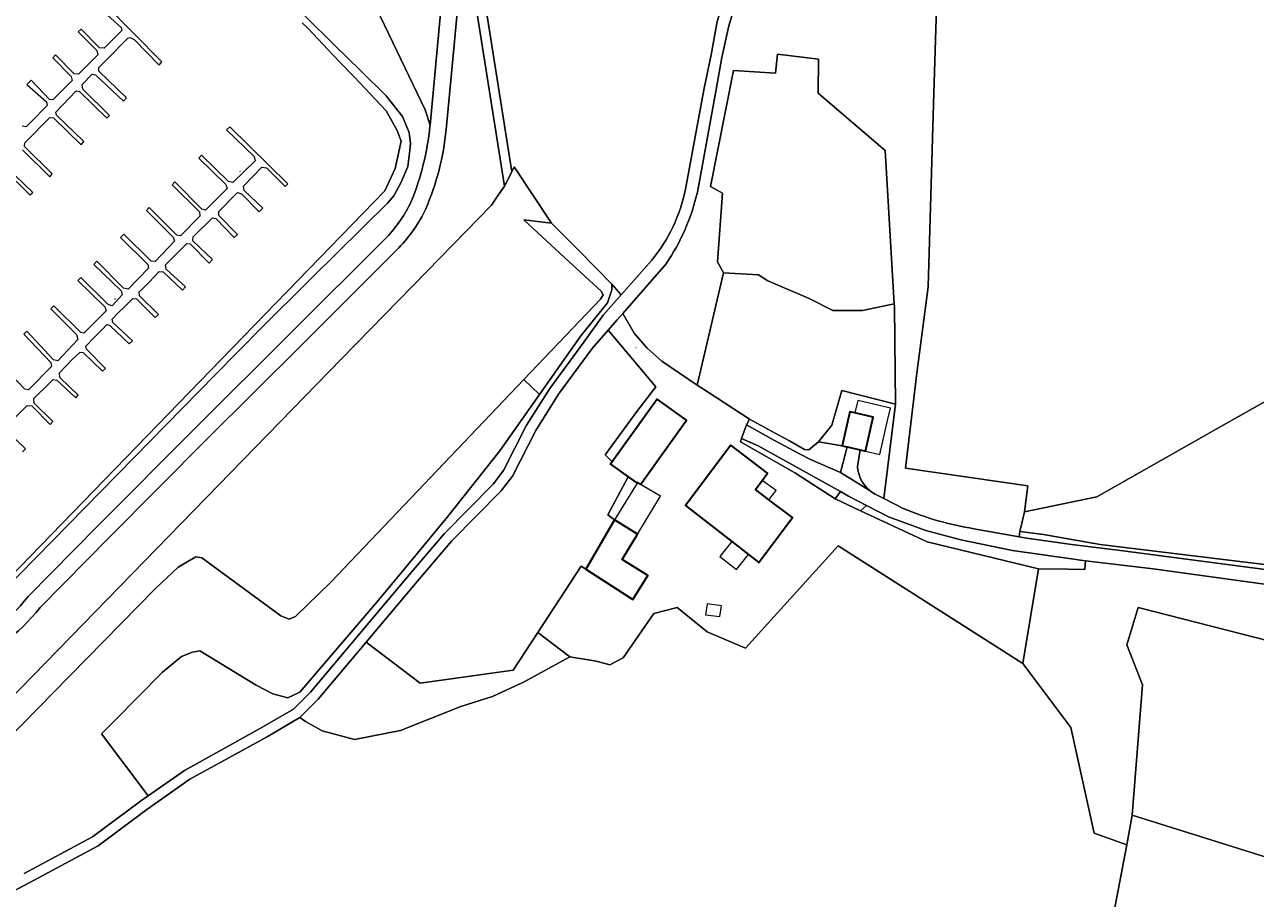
# Model space of a CAD drawing. Header units: metres. Extents: x 200176 to 205485, y 394066 to 399855.
# Tile 90 of 230: x 202077 to 202285, y 397464 to 397611. Entities that reach past the tile are written whole.
import ezdxf
from ezdxf.enums import TextEntityAlignment as Align

# ---------------------------------------------------------------- set-up
doc = ezdxf.new("R2010")
doc.units = ezdxf.units.M
doc.layers.get('0').update_dxf_attribs({"lineweight": 25})
for name, color, linetype, lineweight in [('B-WE-GR-BOS_LOOF-GV', 40, 'Continuous', 13), ('B-WE-GR-GRAS-GV', 60, 'Continuous', 13), ('B-WE-GW-TALUD_KRUIN-G', 90, 'Continuous', 18), ('B-WE-IE-MEUBILAIR_WATERWEGMEUBILAIR-S', 150, 'Continuous', 25), ('B-WE-IE-MEUBILAIR_WEGMEUBILAIR-S', 7, 'Continuous', 25), ('B-WE-KW-KUNSTWERK_STEIGER-GV', 170, 'Continuous', 18), ('B-WE-OG-BEBOUWING-GV', 7, 'Continuous', 35), ('B-WE-OG-BEBOUWING-T18', 10, 'Continuous', 18), ('B-WE-OG-BEBOUWING_LUIFEL-GV', 7, 'Continuous', 18), ('B-WE-OG-TERREIN_CULTUURSCHEIDING-GV', 7, 'Continuous', 18), ('B-WE-OG-TERREIN_ERF-GV', 7, 'Continuous', 18), ('B-WE-OG-WATER-GV', 130, 'Continuous', 18), ('B-WE-OG-WATER_SLOOT-GV', 120, 'Continuous', 18), ('B-WE-OG-WEG-GV', 7, 'Continuous', 18), ('B-WE-VH-VERHARDING_ASFALT-GV', 252, 'Continuous', 18), ('B-WE-VH-VERHARDING_FUNDERING_ZAND-GV', 7, 'Continuous', 18), ('B-WE-VH-VERHARDING_HALFVERHARDING-GV', 252, 'Continuous', 18), ('B-WE-VH-VERHARDING_STRAATBAKSTEEN-GV', 252, 'Continuous', 18)]:
    doc.layers.add(name, color=color, linetype=linetype, lineweight=lineweight)
doc.styles.add('NLCS-ISO', font='NLCS-ISO.ttf')
doc.styles.add('NLCS-ISO-M20-T18', font='NLCS-ISO.ttf', dxfattribs={"height": 0.036})

# ---------------------------------------------------------------- blocks, each defined once
blk = doc.blocks.new('SIE-WEG_SLAGBOOM-SO')
at = {"linetype": 'ByBlock', "lineweight": 18}
h = blk.add_hatch(color=0, dxfattribs=at)
h.dxf.hatch_style = 1
h.paths.add_polyline_path([(0, 0.5), (-1, 0.5), (-2, -0.5), (-1, -0.5)])
h.paths.add_polyline_path([(2, 0.5), (1, 0.5), (0, -0.5), (1, -0.5)])
at = {"color": 0, "linetype": 'ByBlock', "lineweight": 18}
blk.add_lwpolyline([(-2, 0.5), (2, 0.5), (2, -0.5), (-2, -0.5)], close=True, dxfattribs=at)
for points in [[(-2, -0.5), (-1, 0.5)], [(-1, -0.5), (0, 0.5)], [(0, -0.5), (1, 0.5)], [(1, -0.5), (2, 0.5)]]:
    blk.add_lwpolyline(points, dxfattribs=at)
blk = doc.blocks.new('SIE-WATER_MEERPAAL-SO')
at = {"color": 0, "linetype": 'ByBlock', "lineweight": 18}
blk.add_lwpolyline([(-1, -1), (1, -1), (1, 1), (-1, 1)], close=True, dxfattribs=at)
at = {"color": 0, "linetype": 'ByBlock', "lineweight": 18, "style": 'NLCS-ISO'}
blk.add_text('m', height=1.5, dxfattribs=at).set_placement((0, 0), align=Align.MIDDLE_CENTER)

msp = doc.modelspace()

# ---------------------------------------------------------------- linework, layer by layer
at = {"layer": 'B-WE-GR-BOS_LOOF-GV', "flags": 128}
for points in [[(202245.627, 397525.603), (202245.953, 397527.028), (202246.385, 397528.916), (202246.944, 397533.352), (202226.301, 397536.329), (202228.212, 397552.365), (202230.118, 397567.017), (202231.031, 397597.888), (202232.072, 397632.432)], [(202189.076, 397583.541), (202192.274, 397600.621), (202193.449, 397606.221), (202194.466, 397611.852), (202197.587, 397622.284), (202199.632, 397629.121)], [(202201.577, 397628.449), (202196.44, 397611.127), (202195.263, 397605.768), (202194.263, 397600.373), (202191.112, 397583.017)], [(202154.461, 397619.968), (202159.737, 397586.451), (202160.162, 397587.311), (202166.458, 397577.776), (202171.157, 397573.012)], [(202185.807, 397570.897), (202178.485, 397562.485), (202180.412, 397559.184), (202182.64, 397556.623), (202185.119, 397554.435), (202191.07, 397550.382), (202195.533, 397569.376), (202194.496, 397571.222), (202195.34, 397582.865), (202193.331, 397583.983), (202197.2, 397603.56), (202204.321, 397603.138), (202204.647, 397606.372), (202211.592, 397605.495), (202211.507, 397599.73), (202222.844, 397590.036), (202224.378, 397564.097), (202224.408, 397563.586), (202224.586, 397547.16), (202222.625, 397531.189), (202225.908, 397529.515)], [(202171.157, 397573.012), (202176.644, 397567.449), (202178.202, 397565.645), (202183.389, 397571.531)], [(202077.341, 397467.752), (202088.847, 397473.951), (202097.002, 397480.008), (202098.289, 397480.912), (202090.386, 397491.396), (202092.617, 397493.649), (202100.7, 397501.812), (202103.93, 397504.448), (202105.788, 397505.2), (202106.999, 397505.424), (202116.536, 397499.593), (202119.337, 397498.166), (202121.871, 397497.464), (202123.906, 397498.412), (202136.926, 397513.631), (202143.786, 397521.928), (202148.893, 397528.105), (202157.696, 397539.253), (202164.401, 397548.783), (202161.762, 397551.317), (202129.159, 397517.061), (202123.201, 397511.23), (202122.099, 397510.801), (202120.707, 397511.328), (202107.351, 397521.168), (202106.351, 397521.339), (202103.375, 397519.586), (202099.544, 397515.962), (202085.015, 397501.178), (202063.617, 397479.403)], [(202237.851, 397526.08), (202245.486, 397524.721), (202245.627, 397525.603)], [(202260.053, 397453.436), (202263.693, 397472.609), (202258.165, 397474.576), (202254.233, 397492.434), (202246.139, 397503.302), (202214.897, 397523.208), (202199.243, 397505.861), (202192.777, 397508.652), (202187.668, 397512.728), (202183.758, 397511.762), (202178.558, 397504.238), (202176.327, 397503.045), (202173.998, 397503.704), (202169.523, 397504.424), (202161.82, 397500.209), (202156.463, 397497.713), (202151.11, 397496.011), (202140.901, 397491.965), (202133.174, 397490.445), (202127.711, 397491.902), (202124.895, 397493.451), (202123.94, 397494.172), (202118.288, 397490.846), (202105.346, 397483.694), (202098.046, 397478.566), (202089.803, 397472.444), (202078.17, 397466.177), (202070.88, 397462.34)], [(202304.085, 397514.321), (202300.03, 397514.883), (202268.152, 397519.301), (202256.717, 397520.657), (202256.595, 397519.209), (202253.764, 397519.266), (202248.759, 397519.277), (202246.139, 397503.302), (202254.233, 397492.434), (202258.165, 397474.576), (202263.693, 397472.609), (202264.604, 397477.616)], [(202264.604, 397477.616), (202266.34, 397499.699), (202263.682, 397506.413), (202265.626, 397512.763), (202315.19, 397500.045), (202317.041, 397499.57), (202317.348, 397501.556), (202316.738, 397501.705)]]:
    msp.add_lwpolyline(points, dxfattribs=at)
at = {"layer": 'B-WE-GR-BOS_LOOF-GV'}
for points in [[(202183.389, 397571.531, 0.1259642), (202189.076, 397583.541)], [(202191.112, 397583.017, -0.0934842), (202185.807, 397570.897)], [(202225.908, 397529.515, 0.0612241), (202237.851, 397526.08)]]:
    msp.add_lwpolyline(points, format="xyb", dxfattribs=at)
at = {"layer": 'B-WE-GR-BOS_LOOF-GV', "flags": 128}
for points in [[(202206.677, 397540.967), (202209.212, 397539.475), (202209.96, 397539.442), (202211.602, 397540.796), (202213.822, 397543.624), (202215.503, 397549.472), (202224.586, 397547.16), (202224.408, 397563.586), (202224.378, 397564.097), (202219, 397563), (202214, 397563), (202210, 397565), (202203, 397568), (202201.462, 397569), (202195.533, 397569.376), (202191.07, 397550.382), (202193.092, 397549.062), (202199.904, 397544.614), (202204.872, 397541.9)], [(202176.014, 397559.648), (202173.349, 397556.59), (202167.637, 397548.828), (202163.78, 397542.714), (202159.857, 397534.962), (202157.95, 397532.471), (202149.61, 397524.009), (202144.072, 397517.523), (202135.122, 397506.878), (202144.23, 397499.959), (202159.969, 397502.18), (202164.133, 397508.55), (202171.439, 397519.724), (202172.237, 397519.213), (202172.41, 397519.509), (202177.091, 397527.557), (202175.981, 397528.402), (202179.385, 397534.874), (202176.417, 397536.984), (202176.704, 397537.387), (202175.534, 397538.602), (202180.854, 397545.915), (202184.108, 397550.07)]]:
    msp.add_lwpolyline(points, close=True, dxfattribs=at)
at = {"layer": 'B-WE-GR-GRAS-GV', "flags": 128}
for points in [[(202232.072, 397632.432), (202231.031, 397597.888), (202230.118, 397567.017), (202228.212, 397552.365), (202226.301, 397536.329), (202246.944, 397533.352), (202246.385, 397528.916), (202258.613, 397531.494), (202280.506, 397543.869), (202299.738, 397554.741)], [(202221.474, 397531.776), (202222.625, 397531.189), (202224.586, 397547.16), (202215.503, 397549.472), (202213.822, 397543.624), (202211.602, 397540.796)], [(202211.602, 397540.796), (202215.552, 397540.11), (202216.887, 397545.86), (202217.723, 397545.666), (202220.832, 397544.944), (202219.497, 397539.194), (202218.624, 397539.397), (202218.175, 397536.612)]]:
    msp.add_lwpolyline(points, dxfattribs=at)
for points in [[(202195.533, 397569.376), (202201.462, 397569), (202203, 397568), (202210, 397565), (202214, 397563), (202219, 397563), (202224.378, 397564.097), (202222.844, 397590.036), (202211.507, 397599.73), (202211.592, 397605.495), (202204.647, 397606.372), (202204.321, 397603.138), (202197.2, 397603.56), (202193.331, 397583.983), (202195.34, 397582.865), (202194.496, 397571.222)], [(202161.762, 397551.317), (202164.401, 397548.783), (202171.379, 397558.7), (202175.896, 397564.285), (202176.647, 397566.502), (202176.644, 397567.449), (202171.157, 397573.012), (202166.458, 397577.776), (202161.795, 397578.307), (202169.393, 397571.272), (202174.831, 397566.237), (202175.159, 397565.626), (202174.709, 397564.921)], [(202176.644, 397567.449), (202176.647, 397566.502), (202175.896, 397564.285), (202171.379, 397558.7), (202164.401, 397548.783), (202157.696, 397539.253), (202148.893, 397528.105), (202143.786, 397521.928), (202136.926, 397513.631), (202123.906, 397498.412), (202121.871, 397497.464), (202119.337, 397498.166), (202116.536, 397499.593), (202106.999, 397505.424), (202105.788, 397505.2), (202103.93, 397504.448), (202100.7, 397501.812), (202092.617, 397493.649), (202090.386, 397491.396), (202098.289, 397480.912), (202104.399, 397485.205), (202117.401, 397492.39), (202122.834, 397495.586), (202125.702, 397498.442), (202142.708, 397518.67), (202148.292, 397525.209), (202156.601, 397533.64), (202158.338, 397535.912), (202162.221, 397543.585), (202166.153, 397549.818), (202171.89, 397557.615), (202175.159, 397562.193), (202178.202, 397565.645)], [(202310.265, 397518.499), (202299.738, 397554.741), (202280.506, 397543.869), (202258.613, 397531.494), (202246.385, 397528.916), (202245.953, 397527.028), (202245.627, 397525.603), (202249.601, 397525.131), (202259.188, 397523.425), (202305.472, 397517.796)], [(202315.19, 397500.045), (202265.626, 397512.763), (202263.682, 397506.413), (202266.34, 397499.699), (202264.604, 397477.616), (202306.457, 397464.52), (202309.407, 397464.378)], [(202164.133, 397508.55), (202159.969, 397502.18), (202144.23, 397499.959), (202135.122, 397506.878), (202127.023, 397497.244), (202123.94, 397494.172), (202124.895, 397493.451), (202127.711, 397491.902), (202133.174, 397490.445), (202140.901, 397491.965), (202151.11, 397496.011), (202156.463, 397497.713), (202161.82, 397500.209), (202169.523, 397504.424)]]:
    msp.add_lwpolyline(points, close=True, dxfattribs=at)
at = {"layer": 'B-WE-GR-GRAS-GV'}
for points in [[(202218.175, 397536.612, 0.2141256), (202220.325, 397532.48)], [(202220.325, 397532.48, 0.0592102), (202221.474, 397531.776)]]:
    msp.add_lwpolyline(points, format="xyb", dxfattribs=at)
at = {"layer": 'B-WE-GW-TALUD_KRUIN-G', "flags": 128}
msp.add_lwpolyline([(202027.358, 397520.368), (202028.675, 397517.878), (202045.092, 397503.803), (202060.337, 397490.733), (202061.966, 397489.681), (202064.076, 397488.755), (202066.833, 397489.287), (202072.529, 397494.818), (202131.005, 397554.882), (202145.425, 397569.621), (202156.28, 397580.801), (202157.454, 397582.476), (202158.488, 397584.005)], dxfattribs=at)
at = {"layer": 'B-WE-KW-KUNSTWERK_STEIGER-GV', "flags": 128}
for points in [[(202077.027, 397590.184), (202081.648, 397585.606), (202082.049, 397586.114), (202077.396, 397590.749), (202077.418, 397591.374), (202081.657, 397595.612), (202082.3, 397595.57), (202086.977, 397591.007), (202087.421, 397591.604), (202082.79, 397596.017), (202082.659, 397596.56), (202086.082, 397600.15), (202086.666, 397600.057), (202091.288, 397595.498), (202091.724, 397595.967), (202087.243, 397600.425), (202087.148, 397601.223), (202088.828, 397602.974), (202089.372, 397602.876), (202094.118, 397598.386), (202094.638, 397598.957), (202089.966, 397603.461), (202089.915, 397604.106), (202090.193, 397604.396), (202091.277, 397605.468), (202094.846, 397609.031), (202095.259, 397609.151), (202095.901, 397608.832), (202100.112, 397604.466), (202100.586, 397605.057), (202091.028, 397614.73)], [(202090.227, 397614.027), (202093.707, 397610.888), (202093.818, 397610.328), (202090.859, 397607.352), (202090.07, 397607.404), (202086.942, 397610.575), (202086.432, 397610.111), (202089.599, 397606.974), (202089.754, 397606.245), (202086.5, 397602.975), (202085.749, 397603.042), (202082.621, 397606.214), (202082.148, 397605.747), (202085.259, 397602.595), (202085.416, 397601.903), (202082.181, 397598.65), (202081.595, 397598.707), (202078.51, 397601.968), (202077.762, 397601.243), (202081.105, 397598.26), (202081.231, 397597.644), (202078.429, 397594.823), (202077.685, 397594.053), (202076.964, 397594.198)], [(202075.048, 397544.166), (202077.828, 397546.932), (202078.598, 397546.882), (202081.69, 397543.713), (202082.183, 397544.215), (202078.995, 397547.317), (202078.974, 397548.11), (202081.77, 397550.857), (202082.208, 397551.326), (202082.861, 397551.192), (202086.057, 397548.218), (202086.433, 397548.655), (202083.346, 397551.666), (202083.275, 397552.463), (202085.473, 397554.78), (202086.608, 397555.793), (202086.781, 397555.971), (202087.303, 397555.911), (202090.579, 397552.744), (202091.093, 397553.171), (202087.832, 397556.426), (202087.759, 397556.977), (202089.335, 397558.6), (202090.482, 397559.796), (202091.312, 397560.637), (202091.821, 397560.45), (202095.052, 397557.326), (202095.624, 397557.885), (202092.281, 397560.943), (202092.189, 397561.525), (202093.285, 397562.635), (202094.246, 397563.53), (202095.703, 397565.023), (202096.314, 397564.964), (202099.483, 397561.785), (202100.036, 397562.325), (202096.809, 397565.474), (202096.784, 397566.129), (202097.308, 397566.666), (202098.432, 397567.79), (202100.157, 397569.598), (202100.824, 397569.529), (202104.094, 397566.449), (202104.584, 397566.981), (202101.334, 397569.981), (202101.207, 397570.692), (202102.011, 397571.518), (202104.793, 397574.321), (202105.378, 397574.246), (202108.611, 397570.994), (202109.167, 397571.602), (202105.854, 397574.767), (202105.899, 397575.446), (202109.133, 397578.681), (202109.731, 397578.531), (202112.839, 397575.342), (202113.368, 397575.824), (202110.208, 397579.071), (202110.197, 397579.735), (202113.357, 397582.975), (202114.042, 397582.745), (202117.049, 397579.692), (202117.642, 397580.298), (202114.502, 397583.287), (202114.383, 397584.013), (202117.488, 397587.238), (202118.256, 397587.15), (202121.457, 397583.974), (202121.892, 397584.425), (202112.092, 397594.059), (202111.523, 397593.525), (202116.186, 397589.037), (202116.34, 397588.289), (202112.562, 397584.63), (202111.872, 397584.786), (202107.301, 397589.268), (202106.843, 397588.745), (202111.418, 397584.318), (202111.65, 397583.639), (202107.946, 397579.975), (202107.347, 397580.124), (202102.805, 397584.771), (202102.309, 397584.232), (202106.93, 397579.654), (202106.993, 397578.931), (202103.755, 397575.642), (202103.117, 397575.739), (202098.464, 397580.393), (202098.01, 397579.925), (202102.504, 397575.392), (202102.735, 397574.695), (202099.47, 397571.26), (202098.81, 397571.322), (202094.19, 397575.899), (202093.619, 397575.347), (202098.223, 397570.789), (202098.329, 397570.155), (202094.891, 397566.621), (202094.125, 397566.745), (202089.614, 397571.315), (202089.1, 397570.778), (202093.711, 397566.33), (202093.886, 397565.636), (202092.217, 397563.774), (202091.496, 397564.024), (202086.911, 397568.581), (202086.379, 397568.063), (202090.936, 397563.636), (202091.168, 397562.958), (202087.382, 397559.17), (202086.891, 397559.276), (202082.359, 397563.792), (202081.81, 397563.294), (202086.151, 397558.937), (202086.407, 397558.073), (202082.985, 397554.5), (202082.275, 397554.621), (202077.745, 397559.469), (202077.254, 397559.003), (202081.803, 397554.172), (202081.962, 397553.499), (202078.056, 397549.571), (202077.42, 397549.705), (202073.003, 397554.306)], [(202073.985, 397586.789), (202078.258, 397582.529), (202078.766, 397582.975), (202074.348, 397587.263)], [(202077.053, 397539.089), (202077.523, 397539.605), (202074.318, 397542.672)]]:
    msp.add_lwpolyline(points, dxfattribs=at)
at = {"layer": 'B-WE-OG-BEBOUWING-GV', "flags": 128}
for points in [[(202181.517, 397533.578), (202189.286, 397544.418), (202184.311, 397547.987), (202176.704, 397537.387), (202176.417, 397536.984), (202179.385, 397534.874), (202180.93, 397533.775), (202180.999, 397533.886)], [(202217.723, 397545.666), (202216.887, 397545.86), (202215.552, 397540.11), (202216.441, 397539.904), (202218.624, 397539.397), (202219.497, 397539.194), (202220.832, 397544.944)], [(202203.208, 397530.962), (202200.908, 397532.687), (202202.057, 397534.252), (202202.977, 397535.505), (202196.771, 397540.195), (202189.086, 397530.028), (202196.909, 397523.929), (202199.722, 397521.737), (202201.479, 397520.367), (202207.187, 397527.978)], [(202172.41, 397519.509), (202172.237, 397519.213), (202180.198, 397514.112), (202182.704, 397518.169), (202178.367, 397520.848), (202180.993, 397525.148), (202177.091, 397527.557)]]:
    msp.add_lwpolyline(points, close=True, dxfattribs=at)
at = {"layer": 'B-WE-OG-BEBOUWING_LUIFEL-GV', "flags": 128}
for points in [[(202223.267, 397544.378), (202223.754, 397546.472), (202218.209, 397547.76), (202217.723, 397545.666), (202220.832, 397544.944), (202219.497, 397539.194), (202221.932, 397538.629)], [(202177.091, 397527.557), (202180.993, 397525.148), (202184.867, 397531.589), (202181.517, 397533.578), (202180.999, 397533.886), (202180.93, 397533.775)], [(202203.208, 397530.962), (202204.403, 397532.555), (202202.057, 397534.252), (202200.908, 397532.687)], [(202196.909, 397523.929), (202194.906, 397521.359), (202197.718, 397519.167), (202199.722, 397521.737)], [(202195.161, 397513.047), (202192.755, 397513.375), (202192.504, 397511.539), (202194.91, 397511.21)]]:
    msp.add_lwpolyline(points, close=True, dxfattribs=at)
at = {"layer": 'B-WE-OG-TERREIN_CULTUURSCHEIDING-GV', "flags": 128}
for points in [[(202045.092, 397503.803), (202060.337, 397490.733), (202061.966, 397489.681), (202064.076, 397488.755), (202066.833, 397489.287), (202072.529, 397494.818), (202131.005, 397554.882), (202145.425, 397569.621), (202156.28, 397580.801), (202157.454, 397582.476), (202158.488, 397584.005), (202152.926, 397619.242)], [(202136.202, 397615.475), (202145.091, 397596.932), (202145.918, 397594.333), (202147.756, 397613.855)], [(202150.652, 397615.173), (202149.524, 397603.074), (202148.64, 397593.601)], [(202140.64, 397573.596), (202124.118, 397557.059), (202108.266, 397541.268), (202091.763, 397524.63), (202080.029, 397512.772)]]:
    msp.add_lwpolyline(points, dxfattribs=at)
at = {"layer": 'B-WE-OG-TERREIN_CULTUURSCHEIDING-GV'}
for points in [[(202148.64, 397593.601, -0.0775196), (202145.192, 397580.186)], [(202145.192, 397580.186, -0.0861669), (202140.64, 397573.596)], [(202080.029, 397512.772, -0.1476174), (202066.143, 397502.934)]]:
    msp.add_lwpolyline(points, format="xyb", dxfattribs=at)
at = {"layer": 'B-WE-OG-TERREIN_ERF-GV', "flags": 128}
for points in [[(202214.39, 397531.139), (202207.715, 397535.493), (202198.375, 397540.797), (202198.554, 397541.366), (202199.385, 397543.681), (202199.904, 397544.614), (202193.092, 397549.062), (202191.07, 397550.382), (202185.119, 397554.435), (202182.64, 397556.623), (202180.412, 397559.184), (202178.485, 397562.485), (202177.57, 397561.434), (202176.014, 397559.648), (202184.108, 397550.07), (202180.854, 397545.915), (202175.534, 397538.602), (202176.704, 397537.387), (202184.311, 397547.987), (202189.286, 397544.418), (202181.517, 397533.578), (202180.999, 397533.886), (202180.93, 397533.775), (202179.385, 397534.874), (202175.981, 397528.402), (202177.091, 397527.557), (202180.993, 397525.148), (202178.367, 397520.848), (202182.704, 397518.169), (202180.198, 397514.112), (202172.237, 397519.213), (202171.439, 397519.724), (202164.133, 397508.55), (202169.523, 397504.424), (202173.998, 397503.704), (202176.327, 397503.045), (202178.558, 397504.238), (202183.758, 397511.762), (202187.668, 397512.728), (202192.777, 397508.652), (202199.243, 397505.861), (202214.897, 397523.208), (202246.139, 397503.302), (202248.759, 397519.277), (202229.923, 397523.861), (202218.666, 397529.098)], [(202202.057, 397534.252), (202200.908, 397532.687), (202203.208, 397530.962), (202207.187, 397527.978), (202201.479, 397520.367), (202199.722, 397521.737), (202196.909, 397523.929), (202189.086, 397530.028), (202196.771, 397540.195), (202202.977, 397535.505)], [(202263.693, 397472.609), (202260.053, 397453.436), (202258.751, 397449.366), (202297.542, 397443.008), (202302.582, 397442.165), (202306.224, 397441.123), (202307.92, 397453.573), (202307.944, 397453.736), (202308.382, 397456.742), (202308.395, 397456.828), (202309.407, 397464.378), (202306.457, 397464.52), (202264.604, 397477.616)]]:
    msp.add_lwpolyline(points, close=True, dxfattribs=at)
at = {"layer": 'B-WE-OG-WATER-GV', "flags": 128}
msp.add_lwpolyline([(202072.893, 397515.79), (202108.864, 397552.911), (202138.262, 397583.249), (202140.044, 397587), (202141.015, 397591.633), (202140.343, 397593.452), (202138.506, 397596.767), (202133.136, 397602.434), (202132.809, 397602.779), (202129.403, 397606.373), (202128.667, 397607.15), (202125.321, 397610.681), (202124.286, 397611.663)], dxfattribs=at)
at = {"layer": 'B-WE-OG-WATER_SLOOT-GV', "flags": 128}
for points in [[(202070.914, 397512.641), (202109.643, 397552.147), (202117.418, 397560.079), (202125.515, 397568.08), (202125.831, 397568.392), (202138.795, 397581.204), (202139.828, 397582.388), (202141.067, 397584.706), (202142.178, 397587.327), (202142.5, 397590.028), (202142.593, 397591.228), (202142.39, 397593.095), (202141.27, 397595.801), (202138.497, 397599.32), (202134.237, 397603.505), (202133.878, 397603.858), (202132.276, 397605.432), (202131.649, 397606.047), (202130.293, 397607.38), (202129.544, 397608.116), (202125.085, 397612.496)], [(202124.286, 397611.663), (202125.321, 397610.681), (202128.667, 397607.15), (202129.403, 397606.373), (202132.809, 397602.779), (202133.136, 397602.434), (202138.506, 397596.767), (202140.343, 397593.452), (202141.015, 397591.633), (202140.044, 397587), (202138.262, 397583.249), (202108.864, 397552.911), (202072.893, 397515.79)]]:
    msp.add_lwpolyline(points, dxfattribs=at)
at = {"layer": 'B-WE-OG-WEG-GV', "flags": 128}
for points in [[(202145.901, 397594.152), (202145.918, 397594.333), (202145.091, 397596.932), (202136.202, 397615.475), (202104.199, 397632.788), (202108.266, 397628.863), (202117.236, 397620.206), (202124.45, 397613.119), (202125.085, 397612.496), (202129.544, 397608.116), (202130.293, 397607.38)], [(202130.293, 397607.38), (202131.649, 397606.047), (202132.276, 397605.432), (202133.878, 397603.858), (202134.237, 397603.505), (202138.497, 397599.32), (202141.27, 397595.801), (202142.39, 397593.095), (202142.593, 397591.228), (202142.5, 397590.028), (202142.178, 397587.327), (202141.067, 397584.706), (202139.828, 397582.388), (202138.795, 397581.204), (202125.831, 397568.392), (202125.515, 397568.08), (202117.418, 397560.079), (202109.643, 397552.147), (202070.914, 397512.641)], [(202077.998, 397514.622), (202089.681, 397526.457), (202106.365, 397543.28), (202122.149, 397559.013), (202138.621, 397575.381)], [(202328.227, 397521.221), (202334.042, 397524.458), (202340.03, 397527.363), (202348.486, 397530.971), (202347.356, 397533.213), (202347.122, 397533.12), (202346.718, 397532.385), (202345.983, 397532.789), (202344.921, 397531.351), (202343.027, 397530.501), (202331.491, 397524.931), (202320.742, 397520.253), (202315.585, 397519.194), (202310.265, 397518.499), (202305.472, 397517.796), (202259.188, 397523.425), (202249.601, 397525.131), (202245.627, 397525.603), (202245.486, 397524.721), (202246.377, 397524.562), (202254.339, 397523.433), (202262.647, 397522.378), (202303.823, 397517.012)]]:
    msp.add_lwpolyline(points, dxfattribs=at)
at = {"layer": 'B-WE-OG-WEG-GV'}
for points in [[(202142.754, 397581.434, 0.0697531), (202145.901, 397594.152)], [(202138.621, 397575.381, 0.0755736), (202142.754, 397581.434)], [(202064.322, 397505.216, 0.1520718), (202077.998, 397514.622)]]:
    msp.add_lwpolyline(points, format="xyb", dxfattribs=at)
at = {"layer": 'B-WE-OG-WEG-GV', "flags": 128}
for points in [[(202215.29, 397535.568), (202216.441, 397539.904), (202215.552, 397540.11), (202211.602, 397540.796), (202209.96, 397539.442), (202209.212, 397539.475), (202206.677, 397540.967), (202204.872, 397541.9), (202199.904, 397544.614), (202199.385, 397543.681), (202204.129, 397540.986), (202208.375, 397538.742), (202210.222, 397537.766)], [(202214.39, 397531.139), (202215.268, 397532.358), (202201.387, 397540.106), (202198.554, 397541.366), (202198.375, 397540.797), (202207.715, 397535.493)], [(202253.764, 397519.266), (202256.595, 397519.209), (202256.717, 397520.657), (202255.854, 397520.759), (202254.706, 397520.924), (202244.358, 397522.414), (202235.621, 397524.198), (202229.697, 397525.788), (202223.386, 397528.111), (202219.687, 397530.019), (202218.666, 397529.098), (202229.923, 397523.861), (202248.759, 397519.277)]]:
    msp.add_lwpolyline(points, close=True, dxfattribs=at)
at = {"layer": 'B-WE-VH-VERHARDING_ASFALT-GV', "flags": 128}
msp.add_lwpolyline([(202063.617, 397479.403), (202085.015, 397501.178), (202099.544, 397515.962), (202103.375, 397519.586), (202106.351, 397521.339), (202107.351, 397521.168), (202120.707, 397511.328), (202122.099, 397510.801), (202123.201, 397511.23), (202129.159, 397517.061), (202161.762, 397551.317), (202174.709, 397564.921), (202175.159, 397565.626), (202174.831, 397566.237), (202169.393, 397571.272), (202161.795, 397578.307), (202166.458, 397577.776), (202160.162, 397587.311), (202159.737, 397586.451), (202158.642, 397584.232), (202158.488, 397584.005), (202157.454, 397582.476), (202156.28, 397580.801), (202145.425, 397569.621), (202131.005, 397554.882), (202072.529, 397494.818)], dxfattribs=at)
at = {"layer": 'B-WE-VH-VERHARDING_FUNDERING_ZAND-GV', "flags": 128}
for points in [[(202199.632, 397629.121), (202197.587, 397622.284), (202194.466, 397611.852), (202193.449, 397606.221), (202192.274, 397600.621), (202189.076, 397583.541)], [(202191.112, 397583.017), (202194.263, 397600.373), (202195.263, 397605.768), (202196.44, 397611.127), (202201.577, 397628.449)], [(202070.88, 397462.34), (202078.17, 397466.177), (202089.803, 397472.444), (202098.046, 397478.566), (202105.346, 397483.694), (202118.288, 397490.846), (202123.94, 397494.172), (202127.023, 397497.244), (202135.122, 397506.878), (202144.072, 397517.523), (202149.61, 397524.009), (202157.95, 397532.471), (202159.857, 397534.962), (202163.78, 397542.714), (202167.637, 397548.828), (202173.349, 397556.59), (202176.014, 397559.648), (202177.57, 397561.434), (202178.485, 397562.485), (202185.807, 397570.897)], [(202183.389, 397571.531), (202178.202, 397565.645), (202175.159, 397562.193), (202171.89, 397557.615), (202166.153, 397549.818), (202162.221, 397543.585), (202158.338, 397535.912), (202156.601, 397533.64), (202148.292, 397525.209), (202142.708, 397518.67), (202125.702, 397498.442), (202122.834, 397495.586), (202117.401, 397492.39), (202104.399, 397485.205), (202098.289, 397480.912), (202097.002, 397480.008), (202088.847, 397473.951), (202077.341, 397467.752)], [(202220.325, 397532.48), (202215.29, 397535.568), (202210.222, 397537.766), (202208.375, 397538.742), (202204.129, 397540.986), (202199.385, 397543.681), (202198.554, 397541.366), (202201.387, 397540.106), (202215.268, 397532.358), (202216.647, 397531.588), (202219.687, 397530.019), (202223.386, 397528.111), (202229.697, 397525.788), (202235.621, 397524.198), (202244.358, 397522.414), (202254.706, 397520.924), (202255.854, 397520.759), (202256.717, 397520.657), (202268.152, 397519.301), (202300.03, 397514.883), (202304.085, 397514.321)], [(202216.441, 397539.904), (202215.29, 397535.568), (202220.325, 397532.48)], [(202218.175, 397536.612), (202218.624, 397539.397), (202216.441, 397539.904)], [(202225.908, 397529.515), (202222.625, 397531.189), (202221.474, 397531.776)], [(202303.823, 397517.012), (202262.647, 397522.378), (202254.339, 397523.433), (202246.377, 397524.562), (202245.486, 397524.721), (202237.851, 397526.08)]]:
    msp.add_lwpolyline(points, dxfattribs=at)
msp.add_lwpolyline([(202154.461, 397619.968), (202152.926, 397619.242), (202158.488, 397584.005), (202158.642, 397584.232), (202159.737, 397586.451)], close=True, dxfattribs=at)
at = {"layer": 'B-WE-VH-VERHARDING_FUNDERING_ZAND-GV'}
for points in [[(202189.076, 397583.541, -0.1259642), (202183.389, 397571.531)], [(202185.807, 397570.897, 0.0934842), (202191.112, 397583.017)], [(202220.325, 397532.48, -0.2141256), (202218.175, 397536.612)], [(202221.474, 397531.776, -0.0592102), (202220.325, 397532.48)], [(202237.851, 397526.08, -0.0612241), (202225.908, 397529.515)]]:
    msp.add_lwpolyline(points, format="xyb", dxfattribs=at)
at = {"layer": 'B-WE-VH-VERHARDING_HALFVERHARDING-GV', "flags": 128}
for points in [[(202148.64, 397593.601), (202149.524, 397603.074), (202150.652, 397615.173)], [(202147.756, 397613.855), (202145.918, 397594.333), (202145.901, 397594.152)], [(202138.621, 397575.381), (202122.149, 397559.013), (202106.365, 397543.28), (202089.681, 397526.457), (202077.998, 397514.622)], [(202080.029, 397512.772), (202091.763, 397524.63), (202108.266, 397541.268), (202124.118, 397557.059), (202140.64, 397573.596)]]:
    msp.add_lwpolyline(points, dxfattribs=at)
at = {"layer": 'B-WE-VH-VERHARDING_HALFVERHARDING-GV'}
for points in [[(202145.901, 397594.152, -0.0697531), (202142.754, 397581.434)], [(202145.192, 397580.186, 0.0775196), (202148.64, 397593.601)], [(202142.754, 397581.434, -0.0755736), (202138.621, 397575.381)], [(202140.64, 397573.596, 0.0861669), (202145.192, 397580.186)], [(202077.998, 397514.622, -0.1520718), (202064.322, 397505.216)], [(202066.143, 397502.934, 0.1476174), (202080.029, 397512.772)]]:
    msp.add_lwpolyline(points, format="xyb", dxfattribs=at)
at = {"layer": 'B-WE-VH-VERHARDING_STRAATBAKSTEEN-GV', "flags": 128}
msp.add_lwpolyline([(202218.666, 397529.098), (202219.687, 397530.019), (202216.647, 397531.588), (202215.268, 397532.358), (202214.39, 397531.139)], close=True, dxfattribs=at)

# ---------------------------------------------------------------- block references
at = {"layer": 'B-WE-IE-MEUBILAIR_WATERWEGMEUBILAIR-S', "xscale": 0.02, "yscale": 0.02, "zscale": 0.02}
for p in [(202091.013, 397608.148), (202113.826, 397586.474), (202092.659, 397564.93)]:
    msp.add_blockref('SIE-WATER_MEERPAAL-SO', p, dxfattribs=at)
at = {"layer": 'B-WE-IE-MEUBILAIR_WEGMEUBILAIR-S', "xscale": 0.02, "yscale": 0.02, "zscale": 0.02}
msp.add_blockref('SIE-WEG_SLAGBOOM-SO', (202180.746, 397556.75), dxfattribs=at)

# ---------------------------------------------------------------- texts
at = {"layer": 'B-WE-OG-BEBOUWING-T18', "style": 'NLCS-ISO-M20-T18'}
msp.add_text('13', height=0.036, rotation=323.1, dxfattribs=at).set_placement((202198.793, 397529.273), align=Align.MIDDLE)

doc.saveas('drawing.dxf')
